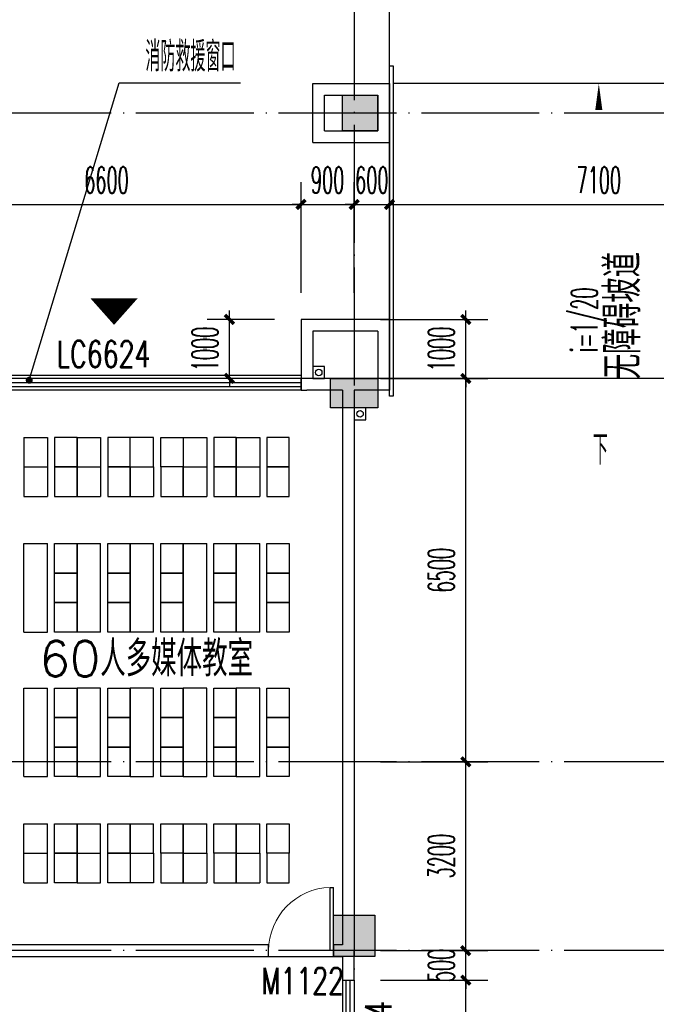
# Model space of a CAD drawing. Extents: x 1779708 to 7299578, y -1121471 to 88434.
# Tile 128 of 256: x 4384595 to 4395392, y -1020453 to -1003761. Entities that reach past the tile are written whole.
import ezdxf

# ---------------------------------------------------------------- set-up
doc = ezdxf.new("R2010")
doc.units = 0
doc.header["$LTSCALE"] = 1000
doc.header["$MEASUREMENT"] = 0
doc.linetypes.add('DASH', pattern=[0.35, 0.25, -0.1])
doc.linetypes.add('DOTE', pattern=[2.42, 2, -0.2, 0.02, -0.2])
doc.layers.get('0').update_dxf_attribs({"linetype": 'CONTINUOUS'})
doc.layers.get('Defpoints').update_dxf_attribs({"linetype": 'CONTINUOUS'})
for name, color, linetype in [('11111111111111111111111111111', 50, 'DASH'), ('a-dims', 7, 'CONTINUOUS'), ('DIM_LEAD', 3, 'CONTINUOUS'), ('DIM_SYMB', 3, 'CONTINUOUS'), ('DIM_污水', 3, 'CONTINUOUS'), ('DOTE', 1, 'DOTE'), ('FUR', 9, 'CONTINUOUS'), ('GGSignatureLayer', 7, 'CONTINUOUS'), ('P_PS_DIM', 1, 'CONTINUOUS'), ('PUB_DIM', 3, 'CONTINUOUS'), ('PUB_TEXT', 7, 'CONTINUOUS'), ('SPACE', 7, 'CONTINUOUS'), ('STAIR', 2, 'CONTINUOUS'), ('WALL', 255, 'CONTINUOUS'), ('WINDOW', 2, 'CONTINUOUS'), ('WINDOW_TEXT', 7, 'CONTINUOUS'), ('墙柱', 2, 'CONTINUOUS'), ('室外构件', 4, 'CONTINUOUS'), ('看线', 3, 'CONTINUOUS')]:
    doc.layers.add(name, color=color, linetype=linetype)
doc.styles.add('_TCH_DIM', font='SIMPLEX.shx', dxfattribs={"width": 0.7, "bigfont": 'GBCBIG.shx'})
doc.styles.add('_TCH_DIM_T3', font='SIMPLEX.shx', dxfattribs={"width": 0.494118, "bigfont": 'GBCBIG.shx'})
doc.styles.add('_TCH_SPACE', font='SIMPLEX', dxfattribs={"height": 5, "bigfont": 'GBCBIG'})
doc.styles.add('_TCH_WINDOW', font='SIMPLEX', dxfattribs={"height": 3.5, "bigfont": 'GBCBIG'})
doc.dimstyles.new('_TCH_ARCH&&150', dxfattribs={"dimtxt": 446.25, "dimasz": 150, "dimexe": 375, "dimexo": 450, "dimgap": 189.375, "dimtad": 1, "dimdec": 0, "dimzin": 0, "dimdsep": 46, "dimtxsty": '_TCH_DIM_T3', "dimblk": 'ARCHTICK', "dimcen": 0.09, "dimdle": 225, "dimclrt": 7, "dimazin": 2, "dimtfac": 1, "dimtdec": 0, "dimtix": 1, "dimtmove": 2, "dimatfit": 3, "dimfxl": 250, "dimtolj": 1, "dimtzin": 0, "dimarcsym": 0})

# ---------------------------------------------------------------- blocks, each defined once
blk = doc.blocks.new('A$C159220C3')
at = {"layer": 'DOTE'}
for p, q in [((76400, 149200), (76400, 7200)), ((86800, 64700), (7200, 64700)), ((86800, 60200), (7200, 60200)), ((86800, 53700), (7200, 53700)), ((86800, 50500), (7200, 50500))]:
    blk.add_line(p, q, dxfattribs=at)
blk = doc.blocks.new('zy')
at = {"layer": 'FUR', "color": 253}
for p, q in [((3615193, -1996551), (3615193, -1997051)), ((3615593, -1996551), (3615593, -1997051))]:
    blk.add_line(p, q, dxfattribs=at)
blk.add_lwpolyline([(3614693, -1996551), (3615073, -1996551), (3615073, -1997051), (3614693, -1997051)], close=True, dxfattribs=at)
blk = doc.blocks.new('A$C62770E1D')
at = {"layer": 'FUR'}
for p, q in [((2700, 7600), (2300, 7600)), ((3600, 7600), (3200, 7600)), ((4100, 7600), (4500, 7600)), ((5400, 7600), (5000, 7600)), ((6300, 7600), (5900, 7600)), ((2700, 7100), (2300, 7100)), ((2700, 7100), (2300, 7100)), ((2700, 7100), (2300, 7100)), ((2700, 7100), (2300, 7100)), ((3600, 7100), (3200, 7100)), ((3600, 7100), (3200, 7100)), ((4500, 7100), (4100, 7100)), ((5400, 7100), (5000, 7100)), ((6300, 7100), (5900, 7100)), ((2700, 6600), (2300, 6600)), ((3600, 6600), (3200, 6600)), ((4500, 6600), (4100, 6600)), ((5400, 6600), (5000, 6600)), ((6300, 6600), (5900, 6600)), ((2700, 5800), (2300, 5800)), ((3600, 5800), (3200, 5800)), ((4500, 5800), (4100, 5800)), ((5400, 5800), (5000, 5800)), ((6300, 5800), (5900, 5800)), ((2700, 1850), (2300, 1850)), ((3600, 1850), (3200, 1850)), ((4500, 1850), (4100, 1850)), ((5400, 1850), (5000, 1850)), ((6300, 1850), (5900, 1850)), ((2700, 1050), (2300, 1050)), ((3600, 1050), (3200, 1050)), ((4500, 1050), (4100, 1050)), ((5400, 1050), (5000, 1050)), ((6300, 1050), (5900, 1050)), ((2700, 550), (2300, 550)), ((2700, 550), (2300, 550)), ((3600, 550), (3200, 550)), ((3600, 550), (3200, 550)), ((4500, 550), (4100, 550)), ((5400, 550), (5000, 550)), ((6300, 550), (5900, 550)), ((2700, 50), (2300, 50)), ((3600, 50), (3200, 50)), ((5400, 50), (5000, 50)), ((6300, 50), (5900, 50))]:
    blk.add_line(p, q, dxfattribs=at)
at = {"layer": 'FUR', "color": 9}
for p, q in [((7600, 1175), (7600, 6175)), ((7600, 6175), (9000, 6175)), ((7600, 1175), (9000, 1175))]:
    blk.add_line(p, q, dxfattribs=at)
at = {"layer": 'FUR', "color": 253}
for p, q in [((4100, 550), (4100, 50)), ((4500, 550), (4500, 50)), ((4100, 50), (4500, 50))]:
    blk.add_line(p, q, dxfattribs=at)
at = {"layer": 'FUR'}
for points in [[(2300, 4300), (2700, 4300)], [(3200, 4300), (3600, 4300)], [(4100, 4300), (4500, 4300)], [(5000, 4300), (5400, 4300)], [(6300, 4300), (5900, 4300)], [(2300, 3350), (2700, 3350)], [(3200, 3350), (3600, 3350)], [(4100, 3350), (4500, 3350)], [(5000, 3350), (5400, 3350)], [(6300, 3350), (5900, 3350)]]:
    blk.add_lwpolyline(points, dxfattribs=at)
at = {"layer": 'FUR', "color": 253}
blk.add_lwpolyline([(3600, 550), (3980, 550), (3980, 50), (3600, 50)], close=True, dxfattribs=at)
at = {"layer": 'FUR', "xscale": -1, "rotation": 180}
for p in [(-3612893, -1989451), (-3611993, -1989451), (-3611093, -1989451)]:
    blk.add_blockref('zy', p, dxfattribs=at)
at = {"layer": 'FUR'}
for p in [(-3610193, 2004151), (-3609293, 2004151), (-3612893, 2003651), (-3611993, 2003651), (-3611093, 2003651), (-3610193, 2003651), (-3609293, 2003651), (-3612893, 2002351), (-3611993, 2002351), (-3611093, 2002351), (-3610193, 2002351), (-3609293, 2002351), (-3612893, 2001851), (-3611993, 2001851), (-3611093, 2001851), (-3610193, 2001851), (-3609293, 2001851), (-3612893, 2001351), (-3611993, 2001351), (-3611093, 2001351), (-3610193, 2001351), (-3609293, 2001351), (-3612893, 1999901), (-3611993, 1999901), (-3611093, 1999901), (-3610193, 1999901), (-3609293, 1999901), (-3612893, 1999401), (-3611993, 1999401), (-3611093, 1999401), (-3610193, 1999401), (-3609293, 1999401), (-3612893, 1998901), (-3611993, 1998901), (-3611093, 1998901), (-3610193, 1998901), (-3609293, 1998901)]:
    blk.add_blockref('zy', p, dxfattribs=at)
at = {"layer": 'FUR', "extrusion": (0, 0, -1), "zscale": -1, "rotation": 180}
for p in [(3612893, -1996001), (3611993, -1996001), (3611093, -1996001), (3610193, -1996001), (3609293, -1996001), (3612893, -1996501), (3611993, -1996501), (3610193, -1996501), (3609293, -1996501)]:
    blk.add_blockref('zy', p, dxfattribs=at)
blk = doc.blocks.new('a1')
at = {"layer": '11111111111111111111111111111'}
for p, q in [((59122, 49136), (59122, 48936)), ((59322, 49136), (59122, 49136)), ((59322, 48936), (59322, 49136)), ((59122, 48936), (59322, 48936))]:
    blk.add_line(p, q, dxfattribs=at)
blk = doc.blocks.new('$WINLIB2D$00000001')
at = {"color": 0}
for points in [[(-0.5, 0.5), (-0.5, -0.5)], [(-0.5, 0.5), (0.5, 0.5)], [(0.5, -0.5), (0.5, 0.5)], [(0.5, 0.1667), (-0.5, 0.1667)], [(0.5, -0.1667), (-0.5, -0.1667)], [(-0.5, -0.5), (0.5, -0.5)]]:
    blk.add_lwpolyline(points, dxfattribs=at)
blk = doc.blocks.new('_ArchTick')
at = {"color": 0, "linetype": 'ByBlock', "const_width": 0.4}
blk.add_lwpolyline([(-0.5, -0.5), (0.5, 0.5)], dxfattribs=at)
blk = doc.blocks.new('*D4599')
at = {"layer": 'Defpoints', "color": 0, "transparency": 16777216}
for p in [(4397967, -1006893), (4390867, -1008843), (4397967, -1008843)]:
    blk.add_point(p, dxfattribs=at)
at = {"layer": 'PUB_DIM', "color": 0, "lineweight": -2, "transparency": 16777216}
for p, q in [((4390867, -1008393), (4390867, -1006518)), ((4397967, -1008393), (4397967, -1006518)), ((4390642, -1006893), (4398192, -1006893))]:
    blk.add_line(p, q, dxfattribs=at)
at = {"layer": 'PUB_DIM', "color": 0, "lineweight": -2, "transparency": 16777216, "xscale": 150, "yscale": 150, "zscale": 150, "rotation": 180}
blk.add_blockref('_ArchTick', (4390867, -1006893), dxfattribs=at)
at = {"layer": 'PUB_DIM', "color": 0, "lineweight": -2, "transparency": 16777216, "xscale": 150, "yscale": 150, "zscale": 150}
blk.add_blockref('_ArchTick', (4397967, -1006893), dxfattribs=at)
at = {"layer": 'PUB_DIM', "color": 7, "transparency": 16777216, "insert": (4394417, -1006481), "char_height": 446.2, "attachment_point": 5, "style": '_TCH_DIM_T3'}
blk.add_mtext('\\A1;7100', dxfattribs=at)
blk = doc.blocks.new('*D4600')
at = {"layer": 'Defpoints', "color": 0, "transparency": 16777216}
for p in [(4390867, -1006893), (4390267, -1008843), (4390867, -1008843)]:
    blk.add_point(p, dxfattribs=at)
at = {"layer": 'PUB_DIM', "color": 0, "lineweight": -2, "transparency": 16777216}
for p, q in [((4390267, -1008393), (4390267, -1006518)), ((4390867, -1008393), (4390867, -1006518)), ((4390267, -1006893), (4390117, -1006893)), ((4390267, -1006893), (4390867, -1006893)), ((4390867, -1006893), (4391017, -1006893))]:
    blk.add_line(p, q, dxfattribs=at)
at = {"layer": 'PUB_DIM', "color": 0, "lineweight": -2, "transparency": 16777216, "xscale": 150, "yscale": 150, "zscale": 150}
blk.add_blockref('_ArchTick', (4390267, -1006893), dxfattribs=at)
at = {"layer": 'PUB_DIM', "color": 0, "lineweight": -2, "transparency": 16777216, "xscale": 150, "yscale": 150, "zscale": 150, "rotation": 180}
blk.add_blockref('_ArchTick', (4390867, -1006893), dxfattribs=at)
at = {"layer": 'PUB_DIM', "color": 7, "transparency": 16777216, "insert": (4390567, -1006481), "char_height": 446.2, "attachment_point": 5, "style": '_TCH_DIM_T3'}
blk.add_mtext('\\A1;600', dxfattribs=at)
blk = doc.blocks.new('*D4601')
at = {"layer": 'Defpoints', "color": 0, "transparency": 16777216}
for p in [(4390267, -1006893), (4389367, -1008843), (4390267, -1008843)]:
    blk.add_point(p, dxfattribs=at)
at = {"layer": 'PUB_DIM', "color": 0, "lineweight": -2, "transparency": 16777216}
for p, q in [((4389367, -1008393), (4389367, -1006518)), ((4390267, -1008393), (4390267, -1006518)), ((4389367, -1006893), (4389217, -1006893)), ((4389367, -1006893), (4390267, -1006893)), ((4390267, -1006893), (4390417, -1006893))]:
    blk.add_line(p, q, dxfattribs=at)
at = {"layer": 'PUB_DIM', "color": 0, "lineweight": -2, "transparency": 16777216, "xscale": 150, "yscale": 150, "zscale": 150}
blk.add_blockref('_ArchTick', (4389367, -1006893), dxfattribs=at)
at = {"layer": 'PUB_DIM', "color": 0, "lineweight": -2, "transparency": 16777216, "xscale": 150, "yscale": 150, "zscale": 150, "rotation": 180}
blk.add_blockref('_ArchTick', (4390267, -1006893), dxfattribs=at)
at = {"layer": 'PUB_DIM', "color": 7, "transparency": 16777216, "insert": (4389817, -1006481), "char_height": 446.2, "attachment_point": 5, "style": '_TCH_DIM_T3'}
blk.add_mtext('\\A1;900', dxfattribs=at)
blk = doc.blocks.new('*D4602')
at = {"layer": 'Defpoints', "color": 0, "transparency": 16777216}
for p in [(4389367, -1006893), (4382767, -1008843), (4389367, -1008843)]:
    blk.add_point(p, dxfattribs=at)
at = {"layer": 'PUB_DIM', "color": 0, "lineweight": -2, "transparency": 16777216}
for p, q in [((4382767, -1008393), (4382767, -1006518)), ((4389367, -1008393), (4389367, -1006518)), ((4382542, -1006893), (4389592, -1006893))]:
    blk.add_line(p, q, dxfattribs=at)
at = {"layer": 'PUB_DIM', "color": 0, "lineweight": -2, "transparency": 16777216, "xscale": 150, "yscale": 150, "zscale": 150, "rotation": 180}
blk.add_blockref('_ArchTick', (4382767, -1006893), dxfattribs=at)
at = {"layer": 'PUB_DIM', "color": 0, "lineweight": -2, "transparency": 16777216, "xscale": 150, "yscale": 150, "zscale": 150}
blk.add_blockref('_ArchTick', (4389367, -1006893), dxfattribs=at)
at = {"layer": 'PUB_DIM', "color": 7, "transparency": 16777216, "insert": (4386067, -1006481), "char_height": 446.2, "attachment_point": 5, "style": '_TCH_DIM_T3'}
blk.add_mtext('\\A1;6600', dxfattribs=at)
blk = doc.blocks.new('*D4938')
at = {"layer": 'Defpoints', "color": 0, "transparency": 16777216}
for p in [(4390267, -1020043), (4392160, -1020043), (4390267, -1022243)]:
    blk.add_point(p, dxfattribs=at)
at = {"layer": 'PUB_DIM', "color": 0, "lineweight": -2, "transparency": 16777216}
for p, q in [((4392160, -1022468), (4392160, -1019818)), ((4390717, -1020043), (4392535, -1020043)), ((4390717, -1022243), (4392535, -1022243))]:
    blk.add_line(p, q, dxfattribs=at)
at = {"layer": 'PUB_DIM', "color": 0, "lineweight": -2, "transparency": 16777216, "xscale": 150, "yscale": 150, "zscale": 150}
for p, rotation in [((4392160, -1020043), 90), ((4392160, -1022243), 270)]:
    blk.add_blockref('_ArchTick', p, dxfattribs=dict(at, rotation=rotation))
at = {"layer": 'PUB_DIM', "color": 7, "transparency": 16777216, "insert": (4391747, -1021143), "char_height": 446.2, "attachment_point": 5, "rotation": 90, "style": '_TCH_DIM_T3'}
blk.add_mtext('\\A1;2200', dxfattribs=at)
blk = doc.blocks.new('*D4939')
at = {"layer": 'Defpoints', "color": 0, "transparency": 16777216}
for p in [(4390267, -1019543), (4392160, -1019543), (4390267, -1020043)]:
    blk.add_point(p, dxfattribs=at)
at = {"layer": 'PUB_DIM', "color": 0, "lineweight": -2, "transparency": 16777216}
for p, q in [((4392160, -1019543), (4392160, -1019393)), ((4390717, -1019543), (4392535, -1019543)), ((4392160, -1020043), (4392160, -1019543)), ((4390717, -1020043), (4392535, -1020043)), ((4392160, -1020043), (4392160, -1020193))]:
    blk.add_line(p, q, dxfattribs=at)
at = {"layer": 'PUB_DIM', "color": 0, "lineweight": -2, "transparency": 16777216, "xscale": 150, "yscale": 150, "zscale": 150}
for p, rotation in [((4392160, -1019543), 270), ((4392160, -1020043), 90)]:
    blk.add_blockref('_ArchTick', p, dxfattribs=dict(at, rotation=rotation))
at = {"layer": 'PUB_DIM', "color": 7, "transparency": 16777216, "insert": (4391747, -1019793), "char_height": 446.2, "attachment_point": 5, "rotation": 90, "style": '_TCH_DIM_T3'}
blk.add_mtext('\\A1;500', dxfattribs=at)
blk = doc.blocks.new('*D4940')
at = {"layer": 'Defpoints', "color": 0, "transparency": 16777216}
for p in [(4390267, -1016343), (4392160, -1016343), (4390267, -1019543)]:
    blk.add_point(p, dxfattribs=at)
at = {"layer": 'PUB_DIM', "color": 0, "lineweight": -2, "transparency": 16777216}
for p, q in [((4392160, -1019768), (4392160, -1016118)), ((4390717, -1016343), (4392535, -1016343)), ((4390717, -1019543), (4392535, -1019543))]:
    blk.add_line(p, q, dxfattribs=at)
at = {"layer": 'PUB_DIM', "color": 0, "lineweight": -2, "transparency": 16777216, "xscale": 150, "yscale": 150, "zscale": 150}
for p, rotation in [((4392160, -1016343), 90), ((4392160, -1019543), 270)]:
    blk.add_blockref('_ArchTick', p, dxfattribs=dict(at, rotation=rotation))
at = {"layer": 'PUB_DIM', "color": 7, "transparency": 16777216, "insert": (4391747, -1017943), "char_height": 446.2, "attachment_point": 5, "rotation": 90, "style": '_TCH_DIM_T3'}
blk.add_mtext('\\A1;3200', dxfattribs=at)
blk = doc.blocks.new('*D4941')
at = {"layer": 'Defpoints', "color": 0, "transparency": 16777216}
for p in [(4390267, -1009843), (4392160, -1009843), (4390267, -1016343)]:
    blk.add_point(p, dxfattribs=at)
at = {"layer": 'PUB_DIM', "color": 0, "lineweight": -2, "transparency": 16777216}
for p, q in [((4392160, -1016568), (4392160, -1009618)), ((4390717, -1009843), (4392535, -1009843)), ((4390717, -1016343), (4392535, -1016343))]:
    blk.add_line(p, q, dxfattribs=at)
at = {"layer": 'PUB_DIM', "color": 0, "lineweight": -2, "transparency": 16777216, "xscale": 150, "yscale": 150, "zscale": 150}
for p, rotation in [((4392160, -1009843), 90), ((4392160, -1016343), 270)]:
    blk.add_blockref('_ArchTick', p, dxfattribs=dict(at, rotation=rotation))
at = {"layer": 'PUB_DIM', "color": 7, "transparency": 16777216, "insert": (4391747, -1013093), "char_height": 446.2, "attachment_point": 5, "rotation": 90, "style": '_TCH_DIM_T3'}
blk.add_mtext('\\A1;6500', dxfattribs=at)
blk = doc.blocks.new('*D4942')
at = {"layer": 'Defpoints', "color": 0, "transparency": 16777216}
for p in [(4390267, -1008843), (4392160, -1008843), (4390267, -1009843)]:
    blk.add_point(p, dxfattribs=at)
at = {"layer": 'PUB_DIM', "color": 0, "lineweight": -2, "transparency": 16777216}
for p, q in [((4390717, -1008843), (4392535, -1008843)), ((4392160, -1008843), (4392160, -1008693)), ((4392160, -1009843), (4392160, -1008843)), ((4390717, -1009843), (4392535, -1009843)), ((4392160, -1009843), (4392160, -1009993))]:
    blk.add_line(p, q, dxfattribs=at)
at = {"layer": 'PUB_DIM', "color": 0, "lineweight": -2, "transparency": 16777216, "xscale": 150, "yscale": 150, "zscale": 150}
for p, rotation in [((4392160, -1008843), 270), ((4392160, -1009843), 90)]:
    blk.add_blockref('_ArchTick', p, dxfattribs=dict(at, rotation=rotation))
at = {"layer": 'PUB_DIM', "color": 7, "transparency": 16777216, "insert": (4391747, -1009343), "char_height": 446.2, "attachment_point": 5, "rotation": 90, "style": '_TCH_DIM_T3'}
blk.add_mtext('\\A1;1000', dxfattribs=at)
blk = doc.blocks.new('$DorLib2D$00000001')
for p, q in [((0.45, 0.975), (0.5, 0.975)), ((0.45, 0), (0.45, 0.975)), ((0.5, 0), (0.5, 0.975)), ((0.5, 0), (0.45, 0))]:
    blk.add_line(p, q)
at = {"lineweight": 13}
blk.add_arc((0.475, 0), 0.975, 91.4693, 180, dxfattribs=at)
blk = doc.blocks.new('*D6472')
at = {"layer": 'Defpoints', "color": 0, "transparency": 16777216}
for p in [(4388151, -1008843), (4389367, -1008843), (4389367, -1009843)]:
    blk.add_point(p, dxfattribs=at)
at = {"layer": 'PUB_DIM', "color": 0, "lineweight": -2, "transparency": 16777216}
for p, q in [((4388917, -1008843), (4387776, -1008843)), ((4388151, -1008843), (4388151, -1008693)), ((4388151, -1009843), (4388151, -1008843)), ((4388917, -1009843), (4387776, -1009843)), ((4388151, -1009843), (4388151, -1009993))]:
    blk.add_line(p, q, dxfattribs=at)
at = {"layer": 'PUB_DIM', "color": 0, "lineweight": -2, "transparency": 16777216, "xscale": 150, "yscale": 150, "zscale": 150}
for p, rotation in [((4388151, -1008843), 270), ((4388151, -1009843), 90)]:
    blk.add_blockref('_ArchTick', p, dxfattribs=dict(at, rotation=rotation))
at = {"layer": 'PUB_DIM', "color": 7, "transparency": 16777216, "insert": (4387739, -1009343), "char_height": 446.2, "attachment_point": 5, "rotation": 90, "style": '_TCH_DIM_T3'}
blk.add_mtext('\\A1;1000', dxfattribs=at)

msp = doc.modelspace()

# ---------------------------------------------------------------- hatches: boundary and pattern name
at = {"layer": '墙柱'}
h = msp.add_hatch(color=256, dxfattribs=at)
h.paths.add_polyline_path([(4323067.1, -1009843.3), (4324067.1, -1009843.3), (4324067.1, -1010343.3), (4323067.1, -1010343.3)])
h.paths.add_polyline_path([(4323067.1, -1016093.3), (4324067.1, -1016093.3), (4324067.1, -1016593.3), (4323067.1, -1016593.3)])
h.paths.add_polyline_path([(4323067.1, -1022643.3), (4324067.1, -1022643.3), (4324067.1, -1023143.3), (4323067.1, -1023143.3)])
h.paths.add_polyline_path([(4397967.1, -1051543.3), (4398667.1, -1051543.3), (4398667.1, -1051043.3), (4397967.1, -1051043.3)])
h.paths.add_polyline_path([(4347917.1, -1019143.3), (4348617.1, -1019143.3), (4348617.1, -1019643.3), (4347917.1, -1019643.3)])
h.paths.add_polyline_path([(4389917.1, -1051543.3), (4390617.1, -1051543.3), (4390617.1, -1051043.3), (4389917.1, -1051043.3)])
h.paths.add_polyline_path([(4347917.1, -1051543.3), (4348617.1, -1051543.3), (4348617.1, -1051043.3), (4347917.1, -1051043.3)])
h.paths.add_polyline_path([(4323567.1, -1028493.3), (4324067.1, -1028493.3), (4324067.1, -1028993.3), (4323567.1, -1028993.3)])
h.paths.add_polyline_path([(4350197.1, -1045743.3), (4350197.1, -1045443.3), (4349297.1, -1045443.3), (4349297.1, -1045743.3)])
h.paths.add_polyline_path([(4377567.1, -1060843.3), (4378067.1, -1060843.3), (4378067.1, -1060343.3), (4377567.1, -1060343.3)])
h.paths.add_polyline_path([(4339667.1, -1009843.3), (4340167.1, -1009843.3), (4340167.1, -1010343.3), (4339667.1, -1010343.3)])
h.paths.add_polyline_path([(4347967.1, -1009843.3), (4348567.1, -1009843.3), (4348567.1, -1010343.3), (4347967.1, -1010343.3)])
h.paths.add_polyline_path([(4365067.1, -1019043.3), (4365667.1, -1019043.3), (4365667.1, -1019643.3), (4365067.1, -1019643.3)])
h.paths.add_polyline_path([(4381567.1, -1027843.3), (4382167.1, -1027843.3), (4382167.1, -1028443.3), (4381567.1, -1028443.3)])
h.paths.add_polyline_path([(4336067.1, -1015993.3), (4336567.1, -1015993.3), (4336567.1, -1016693.3), (4336067.1, -1016693.3)])
h.paths.add_polyline_path([(4389767.1, -1023743.3), (4390267.1, -1023743.3), (4390267.1, -1024243.3), (4389767.1, -1024243.3)])
h.paths.add_polyline_path([(4339567.1, -1048043.3), (4340167.1, -1048043.3), (4340167.1, -1047543.3), (4339567.1, -1047543.3)])
h.paths.add_polyline_path([(4343767.1, -1041443.3), (4344267.1, -1041443.3), (4344267.1, -1040943.3), (4343767.1, -1040943.3)])
h.paths.add_polyline_path([(4343767.1, -1034843.3), (4344267.1, -1034843.3), (4344267.1, -1034343.3), (4343767.1, -1034343.3)])
h.paths.add_polyline_path([(4336067.1, -1029093.3), (4336567.1, -1029093.3), (4336567.1, -1028393.3), (4336067.1, -1028393.3)])
h.paths.add_polyline_path([(4343767.1, -1022643.3), (4344267.1, -1022643.3), (4344267.1, -1023143.3), (4343767.1, -1023143.3)])
h.paths.add_polyline_path([(4336067.1, -1009843.3), (4336567.1, -1009843.3), (4336567.1, -1010343.3), (4336067.1, -1010343.3)])
h.paths.add_polyline_path([(4377967.1, -1036343.3), (4377467.1, -1036343.3), (4377467.1, -1035843.3), (4377967.1, -1035843.3)])
h.paths.add_polyline_path([(4397967.1, -1019143.3), (4398667.1, -1019143.3), (4398667.1, -1019643.3), (4397967.1, -1019643.3)])
h.paths.add_polyline_path([(4331467.1, -1048043.3), (4331967.1, -1048043.3), (4331967.1, -1047543.3), (4331467.1, -1047543.3)])
h.paths.add_polyline_path([(4389917.1, -1036443.3), (4390617.1, -1036443.3), (4390617.1, -1035843.3), (4389917.1, -1035843.3)])
h.paths.add_polyline_path([(4397967.1, -1035843.3), (4398667.1, -1035843.3), (4398667.1, -1036443.3), (4397967.1, -1036443.3)])
h.paths.add_polyline_path([(4381567.1, -1035843.3), (4382167.1, -1035843.3), (4382167.1, -1036443.3), (4381567.1, -1036443.3)])
h.paths.add_polyline_path([(4389767.1, -1027943.3), (4390267.1, -1027943.3), (4390267.1, -1028443.3), (4389767.1, -1028443.3)])
h.paths.add_polyline_path([(4377467.1, -1027943.3), (4377967.1, -1027943.3), (4377967.1, -1028443.3), (4377467.1, -1028443.3)])
h.paths.add_polyline_path([(4373217.1, -1048043.3), (4373717.1, -1048043.3), (4373717.1, -1047543.3), (4373217.1, -1047543.3)])
h.paths.add_polyline_path([(4369267.1, -1009843.3), (4369767.1, -1009843.3), (4369767.1, -1010343.3), (4369267.1, -1010343.3)])
h.paths.add_polyline_path([(4365567.1, -1022643.3), (4365067.1, -1022643.3), (4365067.1, -1023143.3), (4365567.1, -1023143.3)])
h.paths.add_polyline_path([(4365567.1, -1009843.3), (4365067.1, -1009843.3), (4365067.1, -1010343.3), (4365567.1, -1010343.3)])
h.paths.add_polyline_path([(4347967.1, -1022643.3), (4348467.1, -1022643.3), (4348467.1, -1023143.3), (4347967.1, -1023143.3)])
h.paths.add_polyline_path([(4343767.1, -1028993.3), (4344267.1, -1028993.3), (4344267.1, -1028493.3), (4343767.1, -1028493.3)])
h.paths.add_polyline_path([(4336067.1, -1023343.3), (4336567.1, -1023343.3), (4336567.1, -1022643.3), (4336067.1, -1022643.3)])
h.paths.add_polyline_path([(4339567.1, -1034843.3), (4340167.1, -1034843.3), (4340167.1, -1034343.3), (4339567.1, -1034343.3)])
h.paths.add_polyline_path([(4331167.1, -1034843.3), (4331767.1, -1034843.3), (4331767.1, -1034343.3), (4331167.1, -1034343.3)])
h.paths.add_polyline_path([(4323067.1, -1034843.3), (4324067.1, -1034843.3), (4324067.1, -1034343.3), (4323067.1, -1034343.3)])
h.paths.add_polyline_path([(4339567.1, -1041543.3), (4340167.1, -1041543.3), (4340167.1, -1040943.3), (4339567.1, -1040943.3)])
h.paths.add_polyline_path([(4331467.1, -1041543.3), (4331967.1, -1041543.3), (4331967.1, -1040943.3), (4331467.1, -1040943.3)])
h.paths.add_polyline_path([(4397967.1, -1022343.3), (4398667.1, -1022343.3), (4398667.1, -1022843.3), (4397967.1, -1022843.3)])
h.paths.add_polyline_path([(4398167.1, -1009843.3), (4398667.1, -1009843.3), (4398667.1, -1010343.3), (4398167.1, -1010343.3)])
h.paths.add_polyline_path([(4389917.1, -1018943.3), (4390617.1, -1018943.3), (4390617.1, -1019643.3), (4389917.1, -1019643.3)])
h.paths.add_polyline_path([(4389867.1, -1009843.3), (4390667.1, -1009843.3), (4390667.1, -1010343.3), (4389867.1, -1010343.3)])
h.paths.add_polyline_path([(4381517.1, -1018943.3), (4382217.1, -1018943.3), (4382217.1, -1019643.3), (4381517.1, -1019643.3)])
h.paths.add_polyline_path([(4381567.1, -1009843.3), (4382167.1, -1009843.3), (4382167.1, -1010343.3), (4381567.1, -1010343.3)])
h.paths.add_polyline_path([(4373217.1, -1022643.3), (4373717.1, -1022643.3), (4373717.1, -1023143.3), (4373217.1, -1023143.3)])
h.paths.add_polyline_path([(4373117.1, -1019143.3), (4373817.1, -1019143.3), (4373817.1, -1019643.3), (4373117.1, -1019643.3)])
h.paths.add_polyline_path([(4373217.1, -1009843.3), (4373717.1, -1009843.3), (4373717.1, -1010343.3), (4373217.1, -1010343.3)])
h.paths.add_polyline_path([(4356167.1, -1022643.3), (4356667.1, -1022643.3), (4356667.1, -1023143.3), (4356167.1, -1023143.3)])
h.paths.add_polyline_path([(4356067.1, -1019043.3), (4356667.1, -1019043.3), (4356667.1, -1019643.3), (4356067.1, -1019643.3)])
h.paths.add_polyline_path([(4339567.1, -1019043.3), (4340167.1, -1019043.3), (4340167.1, -1019643.3), (4339567.1, -1019643.3)])
h.paths.add_polyline_path([(4356167.1, -1009843.3), (4356667.1, -1009843.3), (4356667.1, -1010343.3), (4356167.1, -1010343.3)])
h.paths.add_polyline_path([(4389917.1, -1048043.3), (4390617.1, -1048043.3), (4390617.1, -1047443.3), (4389917.1, -1047443.3)])
h.paths.add_polyline_path([(4397967.1, -1060843.3), (4398667.1, -1060843.3), (4398667.1, -1060343.3), (4397967.1, -1060343.3)])
h.paths.add_polyline_path([(4389967.1, -1060843.3), (4390567.1, -1060843.3), (4390567.1, -1060343.3), (4389967.1, -1060343.3)])
h.paths.add_polyline_path([(4381567.1, -1048043.3), (4382167.1, -1048043.3), (4382167.1, -1047443.3), (4381567.1, -1047443.3)])
h.paths.add_polyline_path([(4381517.1, -1051543.3), (4382217.1, -1051543.3), (4382217.1, -1051043.3), (4381517.1, -1051043.3)])
h.paths.add_polyline_path([(4381617.1, -1060843.3), (4382117.1, -1060843.3), (4382117.1, -1060343.3), (4381617.1, -1060343.3)])
h.paths.add_polyline_path([(4373167.1, -1051643.3), (4373767.1, -1051643.3), (4373767.1, -1051043.3), (4373167.1, -1051043.3)])
h.paths.add_polyline_path([(4373167.1, -1060843.3), (4373767.1, -1060843.3), (4373767.1, -1060343.3), (4373167.1, -1060343.3)])
h.paths.add_polyline_path([(4365067.1, -1048043.3), (4365567.1, -1048043.3), (4365567.1, -1047543.3), (4365067.1, -1047543.3)])
h.paths.add_polyline_path([(4365067.1, -1051643.3), (4365667.1, -1051643.3), (4365667.1, -1051043.3), (4365067.1, -1051043.3)])
h.paths.add_polyline_path([(4356167.1, -1048043.3), (4356667.1, -1048043.3), (4356667.1, -1047543.3), (4356167.1, -1047543.3)])
h.paths.add_polyline_path([(4348127.1, -1048043.3), (4348727.1, -1048043.3), (4348727.1, -1047643.3), (4348127.1, -1047643.3)])
h.paths.add_polyline_path([(4356067.1, -1051643.3), (4356667.1, -1051643.3), (4356667.1, -1051043.3), (4356067.1, -1051043.3)])
h.paths.add_polyline_path([(4323067.1, -1048343.3), (4323767.1, -1048343.3), (4323767.1, -1047843.3), (4323067.1, -1047843.3)])
h.paths.add_polyline_path([(4323067.1, -1051543.3), (4323767.1, -1051543.3), (4323767.1, -1051043.3), (4323067.1, -1051043.3)])
h.paths.add_polyline_path([(4331117.1, -1051543.3), (4331817.1, -1051543.3), (4331817.1, -1051043.3), (4331117.1, -1051043.3)])
h.paths.add_polyline_path([(4339567.1, -1051643.3), (4340167.1, -1051643.3), (4340167.1, -1051043.3), (4339567.1, -1051043.3)])
h.paths.add_polyline_path([(4365067.1, -1060843.3), (4365567.1, -1060843.3), (4365567.1, -1060343.3), (4365067.1, -1060343.3)])
h.paths.add_polyline_path([(4356167.1, -1060843.3), (4356667.1, -1060843.3), (4356667.1, -1060343.3), (4356167.1, -1060343.3)])
h.paths.add_polyline_path([(4347967.1, -1060843.3), (4348567.1, -1060843.3), (4348567.1, -1060343.3), (4347967.1, -1060343.3)])
h.paths.add_polyline_path([(4339567.1, -1060843.3), (4340167.1, -1060843.3), (4340167.1, -1060343.3), (4339567.1, -1060343.3)])
h.paths.add_polyline_path([(4331117.1, -1060843.3), (4331817.1, -1060843.3), (4331817.1, -1060343.3), (4331117.1, -1060343.3)])
h.paths.add_polyline_path([(4323067.1, -1060843.3), (4323567.1, -1060843.3), (4323567.1, -1060343.3), (4323067.1, -1060343.3)])
h.paths.add_polyline_path([(4397967.1, -1048043.3), (4398667.1, -1048043.3), (4398667.1, -1047443.3), (4397967.1, -1047443.3)])
h.paths.add_polyline_path([(4323067.1, -973843.3), (4324067.1, -973843.3), (4324067.1, -973343.3), (4323067.1, -973343.3)])
h.paths.add_polyline_path([(4323067.1, -967593.3), (4324067.1, -967593.3), (4324067.1, -967093.3), (4323067.1, -967093.3)])
h.paths.add_polyline_path([(4323067.1, -961043.3), (4324067.1, -961043.3), (4324067.1, -960543.3), (4323067.1, -960543.3)])
h.paths.add_polyline_path([(4397967.1, -932143.3), (4398667.1, -932143.3), (4398667.1, -932643.3), (4397967.1, -932643.3)])
h.paths.add_polyline_path([(4347917.1, -964543.3), (4348617.1, -964543.3), (4348617.1, -964043.3), (4347917.1, -964043.3)])
h.paths.add_polyline_path([(4389917.1, -932143.3), (4390617.1, -932143.3), (4390617.1, -932643.3), (4389917.1, -932643.3)])
h.paths.add_polyline_path([(4347917.1, -932143.3), (4348617.1, -932143.3), (4348617.1, -932643.3), (4347917.1, -932643.3)])
h.paths.add_polyline_path([(4323567.1, -955193.3), (4324067.1, -955193.3), (4324067.1, -954693.3), (4323567.1, -954693.3)])
h.paths.add_polyline_path([(4350197.1, -937943.3), (4350197.1, -938243.3), (4349297.1, -938243.3), (4349297.1, -937943.3)])
h.paths.add_polyline_path([(4377567.1, -922843.3), (4378067.1, -922843.3), (4378067.1, -923343.3), (4377567.1, -923343.3)])
h.paths.add_polyline_path([(4339667.1, -973843.3), (4340167.1, -973843.3), (4340167.1, -973343.3), (4339667.1, -973343.3)])
h.paths.add_polyline_path([(4347967.1, -973843.3), (4348567.1, -973843.3), (4348567.1, -973343.3), (4347967.1, -973343.3)])
h.paths.add_polyline_path([(4365067.1, -964643.3), (4365667.1, -964643.3), (4365667.1, -964043.3), (4365067.1, -964043.3)])
h.paths.add_polyline_path([(4381567.1, -955843.3), (4382167.1, -955843.3), (4382167.1, -955243.3), (4381567.1, -955243.3)])
h.paths.add_polyline_path([(4336067.1, -967693.3), (4336567.1, -967693.3), (4336567.1, -966993.3), (4336067.1, -966993.3)])
h.paths.add_polyline_path([(4389767.1, -959943.3), (4390267.1, -959943.3), (4390267.1, -959443.3), (4389767.1, -959443.3)])
h.paths.add_polyline_path([(4339567.1, -935643.3), (4340167.1, -935643.3), (4340167.1, -936143.3), (4339567.1, -936143.3)])
h.paths.add_polyline_path([(4343767.1, -942243.3), (4344267.1, -942243.3), (4344267.1, -942743.3), (4343767.1, -942743.3)])
h.paths.add_polyline_path([(4343767.1, -948843.3), (4344267.1, -948843.3), (4344267.1, -949343.3), (4343767.1, -949343.3)])
h.paths.add_polyline_path([(4336067.1, -954593.3), (4336567.1, -954593.3), (4336567.1, -955293.3), (4336067.1, -955293.3)])
h.paths.add_polyline_path([(4343767.1, -961043.3), (4344267.1, -961043.3), (4344267.1, -960543.3), (4343767.1, -960543.3)])
h.paths.add_polyline_path([(4336067.1, -973843.3), (4336567.1, -973843.3), (4336567.1, -973343.3), (4336067.1, -973343.3)])
h.paths.add_polyline_path([(4377967.1, -947343.3), (4377467.1, -947343.3), (4377467.1, -947843.3), (4377967.1, -947843.3)])
h.paths.add_polyline_path([(4397967.1, -964543.3), (4398667.1, -964543.3), (4398667.1, -964043.3), (4397967.1, -964043.3)])
h.paths.add_polyline_path([(4331467.1, -935643.3), (4331967.1, -935643.3), (4331967.1, -936143.3), (4331467.1, -936143.3)])
h.paths.add_polyline_path([(4389917.1, -947243.3), (4390617.1, -947243.3), (4390617.1, -947843.3), (4389917.1, -947843.3)])
h.paths.add_polyline_path([(4397967.1, -947843.3), (4398667.1, -947843.3), (4398667.1, -947243.3), (4397967.1, -947243.3)])
h.paths.add_polyline_path([(4381567.1, -947843.3), (4382167.1, -947843.3), (4382167.1, -947243.3), (4381567.1, -947243.3)])
h.paths.add_polyline_path([(4389767.1, -955743.3), (4390267.1, -955743.3), (4390267.1, -955243.3), (4389767.1, -955243.3)])
h.paths.add_polyline_path([(4377467.1, -955743.3), (4377967.1, -955743.3), (4377967.1, -955243.3), (4377467.1, -955243.3)])
h.paths.add_polyline_path([(4373217.1, -935643.3), (4373717.1, -935643.3), (4373717.1, -936143.3), (4373217.1, -936143.3)])
h.paths.add_polyline_path([(4369267.1, -973843.3), (4369767.1, -973843.3), (4369767.1, -973343.3), (4369267.1, -973343.3)])
h.paths.add_polyline_path([(4365567.1, -961043.3), (4365067.1, -961043.3), (4365067.1, -960543.3), (4365567.1, -960543.3)])
h.paths.add_polyline_path([(4365567.1, -973843.3), (4365067.1, -973843.3), (4365067.1, -973343.3), (4365567.1, -973343.3)])
h.paths.add_polyline_path([(4347967.1, -961043.3), (4348467.1, -961043.3), (4348467.1, -960543.3), (4347967.1, -960543.3)])
h.paths.add_polyline_path([(4343767.1, -954693.3), (4344267.1, -954693.3), (4344267.1, -955193.3), (4343767.1, -955193.3)])
h.paths.add_polyline_path([(4336067.1, -960343.3), (4336567.1, -960343.3), (4336567.1, -961043.3), (4336067.1, -961043.3)])
h.paths.add_polyline_path([(4339567.1, -948843.3), (4340167.1, -948843.3), (4340167.1, -949343.3), (4339567.1, -949343.3)])
h.paths.add_polyline_path([(4331167.1, -948843.3), (4331767.1, -948843.3), (4331767.1, -949343.3), (4331167.1, -949343.3)])
h.paths.add_polyline_path([(4323067.1, -948843.3), (4324067.1, -948843.3), (4324067.1, -949343.3), (4323067.1, -949343.3)])
h.paths.add_polyline_path([(4339567.1, -942143.3), (4340167.1, -942143.3), (4340167.1, -942743.3), (4339567.1, -942743.3)])
h.paths.add_polyline_path([(4331467.1, -942143.3), (4331967.1, -942143.3), (4331967.1, -942743.3), (4331467.1, -942743.3)])
h.paths.add_polyline_path([(4397967.1, -961343.3), (4398667.1, -961343.3), (4398667.1, -960843.3), (4397967.1, -960843.3)])
h.paths.add_polyline_path([(4398167.1, -973843.3), (4398667.1, -973843.3), (4398667.1, -973343.3), (4398167.1, -973343.3)])
h.paths.add_polyline_path([(4389917.1, -964743.3), (4390617.1, -964743.3), (4390617.1, -964043.3), (4389917.1, -964043.3)])
h.paths.add_polyline_path([(4389867.1, -973843.3), (4390667.1, -973843.3), (4390667.1, -973343.3), (4389867.1, -973343.3)])
h.paths.add_polyline_path([(4381517.1, -964743.3), (4382217.1, -964743.3), (4382217.1, -964043.3), (4381517.1, -964043.3)])
h.paths.add_polyline_path([(4381567.1, -973843.3), (4382167.1, -973843.3), (4382167.1, -973343.3), (4381567.1, -973343.3)])
h.paths.add_polyline_path([(4373217.1, -961043.3), (4373717.1, -961043.3), (4373717.1, -960543.3), (4373217.1, -960543.3)])
h.paths.add_polyline_path([(4373117.1, -964543.3), (4373817.1, -964543.3), (4373817.1, -964043.3), (4373117.1, -964043.3)])
h.paths.add_polyline_path([(4373217.1, -973843.3), (4373717.1, -973843.3), (4373717.1, -973343.3), (4373217.1, -973343.3)])
h.paths.add_polyline_path([(4356167.1, -961043.3), (4356667.1, -961043.3), (4356667.1, -960543.3), (4356167.1, -960543.3)])
h.paths.add_polyline_path([(4356067.1, -964643.3), (4356667.1, -964643.3), (4356667.1, -964043.3), (4356067.1, -964043.3)])
h.paths.add_polyline_path([(4339567.1, -964643.3), (4340167.1, -964643.3), (4340167.1, -964043.3), (4339567.1, -964043.3)])
h.paths.add_polyline_path([(4356167.1, -973843.3), (4356667.1, -973843.3), (4356667.1, -973343.3), (4356167.1, -973343.3)])
h.paths.add_polyline_path([(4389917.1, -935643.3), (4390617.1, -935643.3), (4390617.1, -936243.3), (4389917.1, -936243.3)])
h.paths.add_polyline_path([(4397967.1, -922843.3), (4398667.1, -922843.3), (4398667.1, -923343.3), (4397967.1, -923343.3)])
h.paths.add_polyline_path([(4389967.1, -922843.3), (4390567.1, -922843.3), (4390567.1, -923343.3), (4389967.1, -923343.3)])
h.paths.add_polyline_path([(4381567.1, -935643.3), (4382167.1, -935643.3), (4382167.1, -936243.3), (4381567.1, -936243.3)])
h.paths.add_polyline_path([(4381517.1, -932143.3), (4382217.1, -932143.3), (4382217.1, -932643.3), (4381517.1, -932643.3)])
h.paths.add_polyline_path([(4381617.1, -922843.3), (4382117.1, -922843.3), (4382117.1, -923343.3), (4381617.1, -923343.3)])
h.paths.add_polyline_path([(4373167.1, -932043.3), (4373767.1, -932043.3), (4373767.1, -932643.3), (4373167.1, -932643.3)])
h.paths.add_polyline_path([(4373167.1, -922843.3), (4373767.1, -922843.3), (4373767.1, -923343.3), (4373167.1, -923343.3)])
h.paths.add_polyline_path([(4365067.1, -935643.3), (4365567.1, -935643.3), (4365567.1, -936143.3), (4365067.1, -936143.3)])
h.paths.add_polyline_path([(4365067.1, -932043.3), (4365667.1, -932043.3), (4365667.1, -932643.3), (4365067.1, -932643.3)])
h.paths.add_polyline_path([(4356167.1, -935643.3), (4356667.1, -935643.3), (4356667.1, -936143.3), (4356167.1, -936143.3)])
h.paths.add_polyline_path([(4348127.1, -935643.3), (4348727.1, -935643.3), (4348727.1, -936043.3), (4348127.1, -936043.3)])
h.paths.add_polyline_path([(4356067.1, -932043.3), (4356667.1, -932043.3), (4356667.1, -932643.3), (4356067.1, -932643.3)])
h.paths.add_polyline_path([(4323067.1, -935343.3), (4323767.1, -935343.3), (4323767.1, -935843.3), (4323067.1, -935843.3)])
h.paths.add_polyline_path([(4323067.1, -932143.3), (4323767.1, -932143.3), (4323767.1, -932643.3), (4323067.1, -932643.3)])
h.paths.add_polyline_path([(4331117.1, -932143.3), (4331817.1, -932143.3), (4331817.1, -932643.3), (4331117.1, -932643.3)])
h.paths.add_polyline_path([(4339567.1, -932043.3), (4340167.1, -932043.3), (4340167.1, -932643.3), (4339567.1, -932643.3)])
h.paths.add_polyline_path([(4365067.1, -922843.3), (4365567.1, -922843.3), (4365567.1, -923343.3), (4365067.1, -923343.3)])
h.paths.add_polyline_path([(4356167.1, -922843.3), (4356667.1, -922843.3), (4356667.1, -923343.3), (4356167.1, -923343.3)])
h.paths.add_polyline_path([(4347967.1, -922843.3), (4348567.1, -922843.3), (4348567.1, -923343.3), (4347967.1, -923343.3)])
h.paths.add_polyline_path([(4339567.1, -922843.3), (4340167.1, -922843.3), (4340167.1, -923343.3), (4339567.1, -923343.3)])
h.paths.add_polyline_path([(4331117.1, -922843.3), (4331817.1, -922843.3), (4331817.1, -923343.3), (4331117.1, -923343.3)])
h.paths.add_polyline_path([(4323067.1, -922843.3), (4323567.1, -922843.3), (4323567.1, -923343.3), (4323067.1, -923343.3)])
h.paths.add_polyline_path([(4397967.1, -935643.3), (4398667.1, -935643.3), (4398667.1, -936243.3), (4397967.1, -936243.3)])
h = msp.add_hatch(color=256, dxfattribs=at)
h.paths.add_polyline_path([(4398167.1, -1005043.3), (4398767.1, -1005043.3), (4398767.1, -1005643.3), (4398167.1, -1005643.3)])
h.paths.add_polyline_path([(4390067.1, -1005043.3), (4390667.1, -1005043.3), (4390667.1, -1005643.3), (4390067.1, -1005643.3)])
h.paths.add_polyline_path([(4398167.1, -995843.3), (4398767.1, -995843.3), (4398767.1, -996443.3), (4398167.1, -996443.3)])
h.paths.add_polyline_path([(4390067.1, -995843.3), (4390667.1, -995843.3), (4390667.1, -996443.3), (4390067.1, -996443.3)])
h.paths.add_polyline_path([(4398167.1, -987243.3), (4398767.1, -987243.3), (4398767.1, -987843.3), (4398167.1, -987843.3)])
h.paths.add_polyline_path([(4390067.1, -987243.3), (4390667.1, -987243.3), (4390667.1, -987843.3), (4390067.1, -987843.3)])
h.paths.add_polyline_path([(4398167.1, -978043.3), (4398767.1, -978043.3), (4398767.1, -978643.3), (4398167.1, -978643.3)])
h.paths.add_polyline_path([(4390067.1, -978043.3), (4390667.1, -978043.3), (4390667.1, -978643.3), (4390067.1, -978643.3)])

# ---------------------------------------------------------------- linework, layer by layer
at = {"layer": 'DIM_LEAD'}
for p, q in [((4384757.1, -1009873.3), (4386281, -1004830.2)), ((4386281, -1004830.2), (4388341.8, -1004830.2))]:
    msp.add_line(p, q, dxfattribs=at)
at = {"layer": 'DIM_LEAD', "const_width": 60}
msp.add_lwpolyline([(4384748.4, -1009902, 1), (4384765.8, -1009844.6, 1)], format="xyb", close=True, dxfattribs=at)
at = {"layer": 'DIM_SYMB'}
msp.add_lwpolyline([(4394417.1, -1010463.8, 0, 0, 0), (4394417.1, -1004843.3, 0, 120, 0), (4394417.1, -1005293.3, 0, 0, 0)], format="xyseb", dxfattribs=at)
at = {"layer": 'DIM_污水', "color": 7}
for centre in [(4389667.1, -1009743.3), (4390367.1, -1010443.3)]:
    msp.add_circle(centre, 55, dxfattribs=at)
at = {"layer": 'GGSignatureLayer'}
msp.add_lwpolyline([(4386195.5, -1008935, 0, 800, 0), (4386195.5, -1008485.2, 800, 800, 0)], format="xyseb", dxfattribs=at)
at = {"layer": 'STAIR'}
msp.add_line((4390867.1, -1005043.3), (4390867.1, -995643.3), dxfattribs=at)
for points in [[(4390927.1, -1010143.3), (4390867.1, -1010143.3), (4390867.1, -1004543.3), (4390927.1, -1004543.3), (4390927.1, -1010143.3)], [(4390867.1, -1004843.3), (4390867.1, -1004843.3), (4390867.1, -1009843.3)], [(4397907.1, -1004843.3), (4390927.1, -1004843.3)], [(4397907.1, -1009843.3), (4390927.1, -1009843.3)]]:
    msp.add_lwpolyline(points, dxfattribs=at)
at = {"layer": 'WALL'}
for p, q in [((4389567.1, -1005843.3), (4389567.1, -1004843.3)), ((4389567.1, -1004843.3), (4390867.1, -1004843.3)), ((4390867.1, -1005843.3), (4390867.1, -1004843.3)), ((4389767.1, -1005643.3), (4389767.1, -1005043.3)), ((4389767.1, -1005043.3), (4390667.1, -1005043.3)), ((4390667.1, -1005643.3), (4390667.1, -1005043.3)), ((4389767.1, -1005643.3), (4390667.1, -1005643.3)), ((4389567.1, -1005843.3), (4390867.1, -1005843.3)), ((4389367.1, -1008843.3), (4389367.1, -1009843.3)), ((4390867.1, -1008843.3), (4389367.1, -1008843.3)), ((4390867.1, -1008843.3), (4390867.1, -1010043.3)), ((4389567.1, -1009043.3), (4389567.1, -1009843.3)), ((4390667.1, -1009043.3), (4389567.1, -1009043.3)), ((4390667.1, -1009043.3), (4390667.1, -1009843.3)), ((4389367.1, -1009843.3), (4389367.1, -1010043.3)), ((4390167.1, -1009843.3), (4389567.1, -1009843.3)), ((4390667.1, -1009843.3), (4390167.1, -1009843.3)), ((4389367.1, -1010043.3), (4389467.1, -1010043.3)), ((4390067.1, -1010043.3), (4389467.1, -1010043.3)), ((4390067.1, -1010043.3), (4390067.1, -1019443.3)), ((4390267.1, -1010043.3), (4390267.1, -1019543.3)), ((4390867.1, -1010043.3), (4390267.1, -1010043.3)), ((4388817.1, -1019443.3), (4383317.1, -1019443.3)), ((4388817.1, -1019643.3), (4388817.1, -1019443.3)), ((4390067.1, -1019443.3), (4389917.1, -1019443.3)), ((4389917.1, -1019443.3), (4389917.1, -1019643.3)), ((4383317.1, -1019643.3), (4388817.1, -1019643.3)), ((4389917.1, -1019643.3), (4390067.1, -1019643.3)), ((4390067.1, -1019643.3), (4390067.1, -1020043.3)), ((4390267.1, -1020043.3), (4390267.1, -1019543.3)), ((4390067.1, -1020043.3), (4390267.1, -1020043.3))]:
    msp.add_line(p, q, dxfattribs=at)
at = {"layer": 'WINDOW'}
msp.add_line((4388817.1, -1019643.3), (4389917.1, -1019643.3), dxfattribs=at)
at = {"layer": '墙柱'}
for points in [[(4390067.1, -1005043.3), (4390667.1, -1005043.3), (4390667.1, -1005643.3), (4390067.1, -1005643.3)], [(4389867.1, -1009843.3), (4390667.1, -1009843.3), (4390667.1, -1010343.3), (4389867.1, -1010343.3)], [(4389917.1, -1018943.3), (4390617.1, -1018943.3), (4390617.1, -1019643.3), (4389917.1, -1019643.3)]]:
    msp.add_lwpolyline(points, close=True, dxfattribs=at)
at = {"layer": '看线', "color": 190}
msp.add_line((4389367.1, -1009793.3), (4382767.1, -1009793.3), dxfattribs=at)

# ---------------------------------------------------------------- block references
at = {"layer": 'FUR', "color": 9, "rotation": 180}
msp.add_blockref('A$C62770E1D', (4390967.1, -1010793.3), dxfattribs=at)
at = {"layer": 'P_PS_DIM', "color": 7}
for p in [(4330445.1, -1058778.9), (4331145.1, -1059478.9)]:
    msp.add_blockref('a1', p, dxfattribs=at)
at = {"layer": 'WINDOW'}
ref = msp.add_blockref('$WINLIB2D$00000001', (4386067.1, -1009943.3), dxfattribs=dict(at, xscale=6600, yscale=200, zscale=6600, rotation=179.999999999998))
ref.add_attrib('A', 'LC6624', (4385219.6, -1009653.9), dxfattribs={"layer": 'WINDOW_TEXT', "height": 446.25, "rotation": 360, "style": '_TCH_WINDOW', "width": 0.705882})
ref = msp.add_blockref('$DorLib2D$00000001', (4389367.1, -1019543.3), dxfattribs=dict(at, xscale=1100, yscale=1100, zscale=1100))
ref.add_attrib('A', 'M1122', (4388692.1, -1020278.9), dxfattribs={"layer": 'WINDOW_TEXT', "height": 446.25, "style": '_TCH_WINDOW', "width": 0.705882})
ref = msp.add_blockref('$WINLIB2D$00000001', (4390167.1, -1021143.3), dxfattribs=dict(at, xscale=2200, yscale=-200, zscale=2200, rotation=270))
ref.add_attrib('A', 'LC2224', (4390902.7, -1021990.8), dxfattribs={"layer": 'WINDOW_TEXT', "height": 446.25, "rotation": 90, "style": '_TCH_WINDOW', "width": 0.705882})
at = {"layer": '室外构件'}
msp.add_blockref('A$C159220C3', (4313867.1, -1070043.3), dxfattribs=at)

# ---------------------------------------------------------------- texts
at = {"layer": 'a-dims', "style": '_TCH_DIM', "width": 0.494118}
msp.add_text('i=1/20', height=446.25, rotation=90, dxfattribs=at).set_placement((4394397.2, -1009397))
at = {"layer": 'PUB_TEXT', "color": 7, "style": '_TCH_DIM', "width": 0.7}
for s, height, p in [('消防救援窗口', 506.38, (4386726.1, -1004639.2)), ('下', 506.4, (4394317.4, -1011303.8))]:
    msp.add_text(s, height=height, dxfattribs=at).set_placement(p)
at = {"layer": 'SPACE', "style": '_TCH_SPACE'}
msp.add_text('无障碍坡道', height=600, rotation=90, dxfattribs=at).set_placement((4395122.5, -1009856.5))
msp.add_text('60人多媒体教室', height=600, dxfattribs=at).set_placement((4384932.2, -1014893.7))

# ---------------------------------------------------------------- dimensions: what is measured, and where the dimension line sits
at = {"layer": 'PUB_DIM'}
for p1, p2, distance, picture, middle in [((4382767.1, -1008843.3), (4389367.1, -1008843.3), 1950, '*D4602', (4386067.1, -1006480.8)), ((4389367.1, -1008843.3), (4390267.1, -1008843.3), 1950, '*D4601', (4389817.1, -1006480.8)), ((4390267.1, -1008843.3), (4390867.1, -1008843.3), 1950, '*D4600', (4390567.1, -1006480.8)), ((4390867.1, -1008843.3), (4397967.1, -1008843.3), 1950, '*D4599', (4394417.1, -1006480.8)), ((4389367.1, -1009843.3), (4389367.1, -1008843.3), 1216, '*D6472', (4387738.6, -1009343.3)), ((4390267.1, -1009843.3), (4390267.1, -1008843.3), -1892.6, '*D4942', (4391747.2, -1009343.3)), ((4390267.1, -1016343.3), (4390267.1, -1009843.3), -1892.6, '*D4941', (4391747.2, -1013093.3)), ((4390267.1, -1019543.3), (4390267.1, -1016343.3), -1892.6, '*D4940', (4391747.2, -1017943.3)), ((4390267.1, -1020043.3), (4390267.1, -1019543.3), -1892.6, '*D4939', (4391747.2, -1019793.3)), ((4390267.1, -1022243.3), (4390267.1, -1020043.3), -1892.6, '*D4938', (4391747.2, -1021143.3))]:
    dim = msp.add_aligned_dim(p1=p1, p2=p2, distance=distance, dimstyle='_TCH_ARCH&&150', dxfattribs=at)
    dim.commit()
    dim.dimension.update_dxf_attribs({"geometry": picture, "text_midpoint": middle})

doc.saveas('drawing.dxf')
